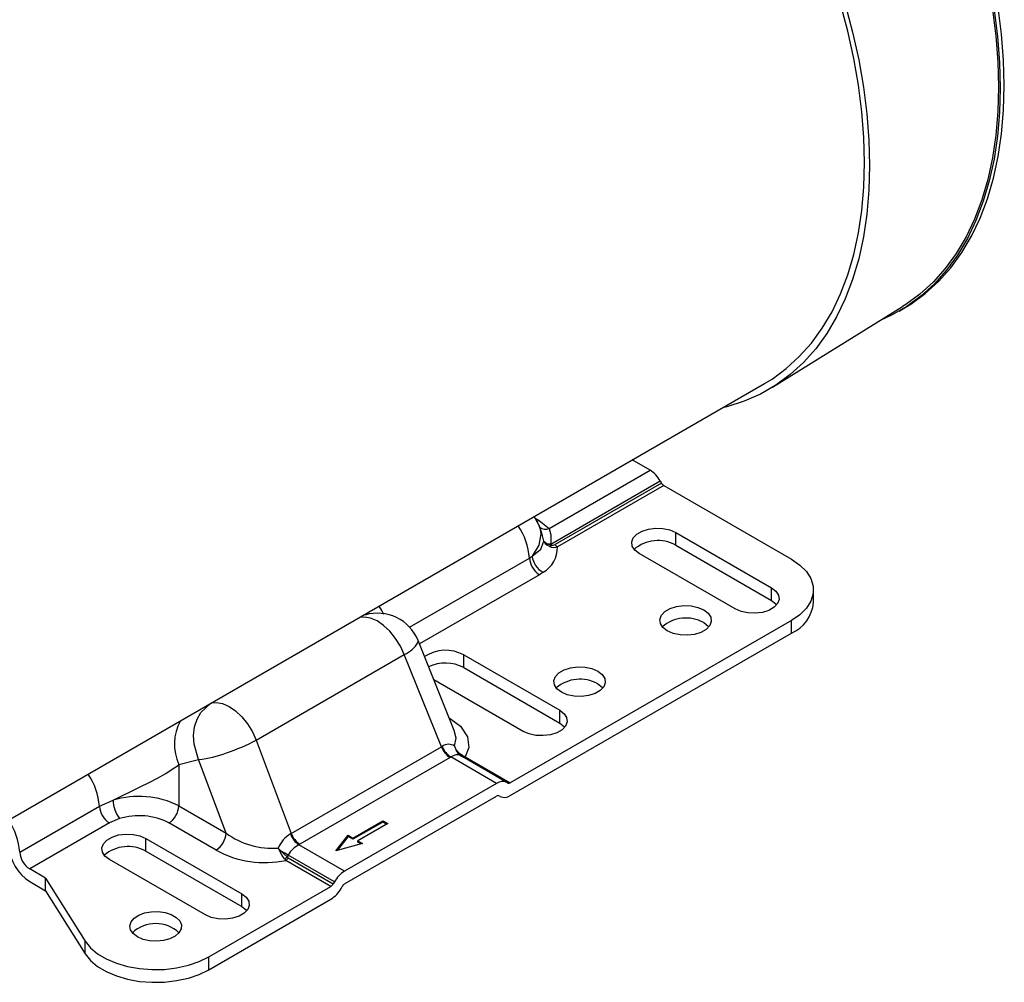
# Model space of a CAD drawing. Header units: inches. Extents: x 0 to 44, y 0 to 34.
# Tile 14 of 16: x 30.2 to 36.8, y 21 to 27.4. Entities that reach past the tile are written whole.
import ezdxf

# ---------------------------------------------------------------- set-up
doc = ezdxf.new("R2010")
doc.units = ezdxf.units.IN
doc.header["$LTSCALE"] = 4
doc.header["$MEASUREMENT"] = 0

msp = doc.modelspace()

# ---------------------------------------------------------------- linework, layer by layer
for p, q in [((35.257786, 24.950542), (36.125402, 25.488309)), ((36.103457, 25.458743), (36.131246, 25.474786)), ((29.759393, 21.831264), (35.204475, 24.974643)), ((34.440816, 24.396421), (34.321836, 24.465106)), ((33.767272, 24.007592), (34.440816, 24.396421)), ((33.778059, 23.903599), (34.508316, 24.325167)), ((34.516363, 24.31123), (33.806947, 23.901693)), ((34.508316, 24.325167), (34.516363, 24.31123)), ((34.531863, 24.294868), (33.822515, 23.885197)), ((34.531863, 24.294868), (35.384393, 23.802713)), ((33.67417, 24.076324), (33.699634, 24.061623)), ((33.682088, 24.054613), (33.699634, 24.061623)), ((33.699634, 24.061623), (33.767272, 24.007592)), ((33.714265, 23.990966), (33.700388, 24.025699)), ((33.723064, 23.958176), (33.714205, 23.990948)), ((33.732628, 23.922792), (33.723064, 23.958176)), ((34.611867, 23.980898), (35.251111, 23.611871)), ((34.611867, 23.895978), (34.611867, 23.980898)), ((33.778059, 23.903599), (33.750931, 23.906443)), ((33.750931, 23.906443), (33.751683, 23.897968)), ((33.778909, 23.897012), (33.750931, 23.906443)), ((33.751683, 23.897968), (33.780167, 23.883238)), ((33.778906, 23.89701), (33.778059, 23.903599)), ((34.611867, 23.895978), (35.251111, 23.52695)), ((32.836076, 23.349487), (33.635414, 23.810935)), ((33.635414, 23.810935), (33.654564, 23.823127)), ((35.008566, 23.471047), (34.367927, 23.84088)), ((33.701789, 23.699917), (32.901685, 23.238026)), ((33.727098, 23.716031), (33.701789, 23.699917)), ((35.251111, 23.52695), (35.251111, 23.611871)), ((35.530839, 23.513691), (35.530839, 23.598611)), ((35.384393, 23.394509), (33.507972, 22.311274)), ((35.384393, 23.309589), (35.384393, 23.394509)), ((32.893216, 23.249018), (32.892107, 23.259652)), ((33.133879, 22.661068), (32.892866, 23.259942)), ((33.507679, 22.226185), (35.384393, 23.309589)), ((31.813165, 22.596769), (32.800792, 23.166914)), ((33.048466, 22.551488), (32.800792, 23.166914)), ((33.196958, 23.164894), (33.837597, 22.795061)), ((33.196958, 23.079974), (33.196958, 23.164894)), ((33.196958, 23.079974), (33.837597, 22.710141)), ((33.594352, 22.654639), (32.997893, 22.998967)), ((33.837597, 22.710141), (33.837597, 22.795061)), ((31.813165, 22.596769), (32.046303, 21.972952)), ((32.046303, 21.972952), (33.048466, 22.551488)), ((33.048466, 22.551488), (33.053194, 22.554271)), ((33.136742, 22.555805), (33.146029, 22.528721)), ((33.150094, 22.530048), (33.136742, 22.555805)), ((33.106029, 22.479881), (32.103866, 21.901344)), ((33.11227, 22.483581), (33.106029, 22.479881)), ((33.416926, 22.307707), (33.11227, 22.483581)), ((33.150093, 22.530048), (33.146029, 22.528721)), ((33.168694, 22.495946), (33.167357, 22.4983)), ((33.16805, 22.498972), (33.175012, 22.493008)), ((33.175012, 22.493008), (33.168352, 22.495372)), ((33.182225, 22.488843), (33.171601, 22.497507)), ((33.484426, 22.314387), (33.175012, 22.493008)), ((33.175012, 22.493008), (33.182225, 22.488843)), ((33.207412, 22.484784), (33.19224, 22.49202)), ((33.207412, 22.484781), (33.507972, 22.311274)), ((31.296572, 22.432979), (31.296568, 22.157255)), ((31.296572, 22.432979), (31.427909, 22.465765)), ((31.611054, 21.975707), (31.427909, 22.465765)), ((33.416926, 22.307707), (32.402113, 21.721868)), ((33.492472, 22.30974), (33.484426, 22.314387)), ((32.402113, 21.636947), (33.416926, 22.222786)), ((33.440679, 22.219554), (33.43228, 22.224403)), ((33.440679, 22.219554), (33.432426, 22.22432)), ((30.23472, 21.847756), (30.766062, 22.154493)), ((30.766064, 22.154492), (30.857024, 22.195464)), ((31.296568, 22.157255), (31.611054, 21.975707)), ((30.832431, 22.043471), (30.301095, 21.736738)), ((30.900746, 22.072363), (30.832431, 22.043471)), ((31.5446, 21.861923), (31.23011, 22.043474)), ((32.4582, 21.94257), (32.65802, 22.057923)), ((32.65802, 22.049758), (32.4582, 21.934404)), ((32.68981, 22.039572), (32.48999, 21.924218)), ((32.65802, 22.057923), (32.68981, 22.039572)), ((32.65802, 22.049758), (32.65802, 22.057923)), ((32.682738, 22.035489), (32.65802, 22.049758)), ((32.041461, 21.97021), (32.046303, 21.972952)), ((32.343612, 21.858068), (32.42641, 21.960921)), ((32.42641, 21.952756), (32.351996, 21.860317)), ((32.42641, 21.960921), (32.4582, 21.94257)), ((32.42641, 21.952756), (32.42641, 21.960921)), ((32.4582, 21.934404), (32.42641, 21.952756)), ((31.075638, 21.940282), (31.716276, 21.570449)), ((31.075638, 21.855362), (31.075638, 21.940282)), ((32.103866, 21.901344), (32.097457, 21.897742)), ((32.402113, 21.721868), (32.097457, 21.897742)), ((32.521779, 21.905866), (32.343612, 21.858068)), ((32.4582, 21.934404), (32.4582, 21.94257)), ((32.48999, 21.924218), (32.521779, 21.905866)), ((32.48999, 21.916052), (32.48999, 21.924218)), ((32.512122, 21.903275), (32.48999, 21.916052)), ((31.075638, 21.855362), (31.716276, 21.485529)), ((31.959423, 21.876153), (31.971861, 21.849878)), ((31.979077, 21.855066), (31.959423, 21.876153)), ((31.971861, 21.849878), (31.979077, 21.855066)), ((32.025203, 21.829237), (32.017941, 21.816704)), ((32.017941, 21.816704), (32.026014, 21.810182)), ((32.334613, 21.650614), (32.025203, 21.829237)), ((31.473032, 21.430027), (30.832393, 21.79986)), ((32.000374, 21.803976), (32.010514, 21.793817)), ((32.311066, 21.620315), (32.010514, 21.79382)), ((32.026014, 21.810182), (32.326566, 21.636677)), ((30.406335, 21.675985), (30.301095, 21.736738)), ((30.301095, 21.651818), (30.406335, 21.591065)), ((30.406335, 21.675985), (30.671906, 21.254767)), ((30.406335, 21.591065), (30.406335, 21.675985)), ((31.495306, 21.149387), (32.311066, 21.620315)), ((32.334613, 21.650614), (32.326566, 21.636677)), ((32.378359, 21.606289), (32.386613, 21.620585)), ((30.406335, 21.591065), (30.671906, 21.169846)), ((31.716276, 21.485529), (31.716276, 21.570449)), ((31.495306, 21.064466), (32.311359, 21.535564)), ((30.671906, 21.169846), (30.671906, 21.254767)), ((31.495306, 21.064466), (31.495306, 21.149387))]:
    msp.add_line(p, q)
at = {"flags": 128}
for points in [[(35.871448, 26.448812), (35.866955, 26.616488), (35.853495, 26.788689), (35.831121, 26.964736), (35.79992, 27.143934), (35.760016, 27.325576), (35.711567, 27.508944)], [(35.743165, 27.50515), (35.792337, 27.319044), (35.832836, 27.134691), (35.864503, 26.952818), (35.887211, 26.774144), (35.900872, 26.599372), (35.905432, 26.429193)], [(36.726183, 27.471), (36.74867, 27.294073), (36.762197, 27.121011), (36.766712, 26.952497)], [(36.735981, 27.467502), (36.758565, 27.289804), (36.772151, 27.115988), (36.776686, 26.946739)], [(36.804475, 26.962781), (36.799941, 27.13203), (36.786354, 27.305847), (36.76377, 27.483545)], [(36.776686, 26.946739), (36.772151, 26.782726), (36.758565, 26.624596), (36.735981, 26.472973), (36.704487, 26.328456), (36.664209, 26.191614), (36.615306, 26.062989), (36.557969, 25.943086), (36.492427, 25.832381), (36.418937, 25.731309), (36.337789, 25.64027), (36.249303, 25.559622), (36.15383, 25.489684), (36.051745, 25.430733), (35.976918, 25.396276)], [(36.766712, 26.952497), (36.762197, 26.789196), (36.74867, 26.631752), (36.726183, 26.480787), (36.694827, 26.336897), (36.654724, 26.200649), (36.606032, 26.072582), (36.548945, 25.9532), (36.483687, 25.842975), (36.410516, 25.742342), (36.32972, 25.651697), (36.241618, 25.5714), (36.146559, 25.501766), (36.125402, 25.488309)], [(36.131246, 25.474786), (36.181619, 25.505727), (36.277093, 25.575664), (36.365578, 25.656312), (36.446726, 25.747351), (36.520216, 25.848423), (36.585759, 25.959129), (36.643095, 26.079031), (36.691999, 26.207657), (36.732276, 26.344498), (36.76377, 26.489016), (36.786354, 26.640639), (36.799941, 26.798768), (36.804475, 26.962781)], [(35.905432, 26.429193), (35.900872, 26.264279), (35.887211, 26.10528), (35.864503, 25.952824), (35.832836, 25.807512), (35.792337, 25.669919), (35.743165, 25.540586), (35.685513, 25.420025), (35.619611, 25.308711), (35.545716, 25.207084), (35.464123, 25.115544), (35.375151, 25.034453), (35.279153, 24.964131), (35.176507, 24.904855), (35.067618, 24.85686), (34.952917, 24.820335), (34.925256, 24.813454)], [(35.204475, 24.974643), (35.254379, 25.005296), (35.348966, 25.074584), (35.436629, 25.154482), (35.517023, 25.244676), (35.58983, 25.344809), (35.654764, 25.454485), (35.711567, 25.573273), (35.760016, 25.700704), (35.79992, 25.836274), (35.831121, 25.979448), (35.853495, 26.129662), (35.866955, 26.286323), (35.871448, 26.448812)], [(33.699316, 24.02527), (33.704463, 24.014216), (33.711559, 23.972737)], [(33.767272, 24.007592), (33.778294, 23.96523), (33.778059, 23.903599)], [(34.367927, 23.84088), (34.338546, 23.86355), (34.321442, 23.890086), (34.318007, 23.918329), (34.32852, 23.945984), (34.352125, 23.970802), (34.386905, 23.990765), (34.43003, 24.00425), (34.477994, 24.01016), (34.526898, 24.008015), (34.572766, 23.99799), (34.611867, 23.980898)], [(33.711559, 23.972737), (33.698401, 23.896757), (33.654564, 23.823127)], [(33.654564, 23.823127), (33.711228, 23.87002), (33.732628, 23.922792)], [(33.732603, 23.922787), (33.741073, 23.908404), (33.751688, 23.897971)], [(33.750928, 23.906442), (33.739788, 23.913864), (33.732603, 23.922787)], [(33.780167, 23.883238), (33.778951, 23.889499), (33.778909, 23.897012)], [(33.780164, 23.883233), (33.800141, 23.88053), (33.822515, 23.885198)], [(35.384393, 23.802713), (35.440416, 23.76417), (35.483993, 23.720597), (35.513802, 23.673317), (35.528937, 23.623768), (35.528937, 23.573454), (35.513802, 23.523904), (35.483993, 23.476625), (35.440416, 23.433052), (35.384393, 23.394509)], [(35.251111, 23.611871), (35.280717, 23.589298), (35.298084, 23.562819), (35.301799, 23.534588), (35.291562, 23.506898), (35.268203, 23.482003), (35.233622, 23.461925), (35.190632, 23.448298), (35.142727, 23.442229), (35.093802, 23.444212), (35.047836, 23.454086), (35.008566, 23.471047)], [(35.251111, 23.52695), (35.280717, 23.504378), (35.285669, 23.498798)], [(32.664386, 23.433982), (32.651604, 23.460989), (32.632653, 23.489962)], [(34.555664, 23.324298), (34.526325, 23.346923), (34.509217, 23.373402), (34.505724, 23.401592), (34.516131, 23.429208), (34.539593, 23.454013), (34.57421, 23.473997), (34.617178, 23.487542), (34.665016, 23.493549), (34.713847, 23.491533), (34.759717, 23.481657), (34.798908, 23.46472)], [(34.798908, 23.46472), (34.828247, 23.442095), (34.845355, 23.415615), (34.848848, 23.387425), (34.838441, 23.359809), (34.814979, 23.335004), (34.780362, 23.31502), (34.737394, 23.301476), (34.689556, 23.295468), (34.640725, 23.297485), (34.594855, 23.307361), (34.555664, 23.324298)], [(32.800792, 23.166914), (32.775029, 23.222613), (32.742396, 23.275094), (32.704357, 23.322001), (32.662621, 23.361229), (32.61906, 23.391017), (32.575631, 23.410027), (32.534282, 23.417407), (32.501064, 23.413997)], [(34.798908, 23.3798), (34.828247, 23.357175), (34.832767, 23.352049)], [(33.848557, 22.916094), (33.819219, 22.938718), (33.80211, 22.965198), (33.798618, 22.993388), (33.809024, 23.021004), (33.832486, 23.045809), (33.867104, 23.065793), (33.910071, 23.079338), (33.957909, 23.085345), (34.006741, 23.083329), (34.05261, 23.073453), (34.091802, 23.056516)], [(34.091802, 23.056516), (34.12114, 23.033891), (34.138249, 23.007411), (34.141741, 22.979221), (34.131335, 22.951605), (34.107872, 22.9268), (34.073255, 22.906816), (34.030287, 22.893272), (33.98245, 22.887264), (33.933618, 22.88928), (33.887748, 22.899157), (33.848557, 22.916094)], [(34.091802, 22.971596), (34.12114, 22.948971), (34.12566, 22.943845)], [(31.427909, 22.465765), (31.397518, 22.569966), (31.394611, 22.627315), (31.401519, 22.683929), (31.418118, 22.73625), (31.443109, 22.781241), (31.509243, 22.84268)], [(31.513437, 22.843852), (31.546655, 22.847262), (31.588004, 22.839882), (31.631434, 22.820872), (31.674994, 22.791084), (31.716731, 22.751856), (31.754769, 22.704949), (31.787402, 22.652468), (31.813165, 22.596769)], [(33.099762, 22.745841), (33.174901, 22.68825), (33.221998, 22.617104), (33.231511, 22.547684), (33.207412, 22.484781)], [(33.837597, 22.795061), (33.866935, 22.772436), (33.884044, 22.745956), (33.887536, 22.717767), (33.87713, 22.690151), (33.853668, 22.665346), (33.81905, 22.645362), (33.776082, 22.631817), (33.728245, 22.62581), (33.679413, 22.627826), (33.633544, 22.637702), (33.594352, 22.654639)], [(33.837597, 22.710141), (33.866935, 22.687516), (33.871455, 22.68239)], [(33.136741, 22.555804), (33.145936, 22.60823), (33.13284, 22.660677)], [(33.168352, 22.495372), (33.160438, 22.498181), (33.144765, 22.497654), (33.11227, 22.483581)], [(33.146029, 22.528721), (33.157642, 22.507889), (33.16805, 22.498972)], [(33.171601, 22.497507), (33.161463, 22.505774), (33.146029, 22.528721)], [(33.192241, 22.492021), (33.170094, 22.507157), (33.150093, 22.530048)], [(33.182225, 22.488843), (33.186507, 22.488686), (33.192241, 22.492021)], [(30.857023, 22.195464), (30.915631, 22.224651), (30.976751, 22.254086), (31.038046, 22.283509), (31.098709, 22.313432), (31.154687, 22.342687), (31.208342, 22.373206), (31.259096, 22.405647), (31.28043, 22.420758), (31.289544, 22.427564), (31.293495, 22.430589), (31.295221, 22.431926), (31.295978, 22.432515), (31.296572, 22.432979)], [(30.832393, 21.79986), (30.803055, 21.822484), (30.785946, 21.848964), (30.782454, 21.877154), (30.79286, 21.90477), (30.816322, 21.929575), (30.85094, 21.949559), (30.893907, 21.963104), (30.941745, 21.969111), (30.990577, 21.967095), (31.036446, 21.957219), (31.075638, 21.940282)], [(32.000374, 21.803972), (31.985911, 21.825234), (31.971862, 21.849878)], [(32.025203, 21.829237), (32.003261, 21.841485), (31.979077, 21.855066)], [(32.017941, 21.816704), (31.996816, 21.837131), (31.979077, 21.855064)], [(32.017941, 21.816704), (32.009648, 21.809299), (32.000374, 21.803976)], [(31.716276, 21.570449), (31.745615, 21.547824), (31.762723, 21.521344), (31.766216, 21.493154), (31.755809, 21.465538), (31.732347, 21.440734), (31.69773, 21.420749), (31.654762, 21.407205), (31.606924, 21.401197), (31.558093, 21.403214), (31.512223, 21.41309), (31.473032, 21.430027)], [(31.716276, 21.485529), (31.745615, 21.462904), (31.750135, 21.457778)], [(31.02013, 21.283277), (30.991827, 21.304824), (30.974643, 21.329979), (30.969852, 21.356879), (30.977811, 21.383526), (30.997929, 21.407946), (31.028713, 21.428327), (31.067881, 21.443158), (31.112528, 21.451338), (31.159342, 21.452261), (31.204851, 21.445859), (31.245681, 21.432606), (31.278803, 21.413485), (31.30176, 21.389915), (31.31285, 21.363643), (31.311251, 21.336618), (31.297081, 21.310844), (31.271391, 21.288232), (31.236086, 21.270461), (31.193785, 21.258847), (31.147624, 21.254253), (31.101029, 21.257018), (31.057453, 21.266938), (31.02013, 21.283277)], [(30.671906, 21.254767), (30.706933, 21.210988), (30.754096, 21.171187), (30.812079, 21.136475), (30.879264, 21.107819), (30.953775, 21.08602), (31.033532, 21.071687), (31.11631, 21.065219), (31.199799, 21.066796), (31.281667, 21.076376), (31.35963, 21.09369), (31.431511, 21.118256), (31.495306, 21.149387)], [(30.671906, 21.169846), (30.706933, 21.126068), (30.754096, 21.086267), (30.812079, 21.051554), (30.879264, 21.022899), (30.953775, 21.0011), (31.033532, 20.986766), (31.11631, 20.980298), (31.199799, 20.981876), (31.281667, 20.991456), (31.35963, 21.00877), (31.431511, 21.033335), (31.495306, 21.064466)]]:
    msp.add_lwpolyline(points, dxfattribs=at)
for centre, radius, start, end in [((34.337743, 24.231178), 0.194754, 28.8556089, 58.0453281), ((34.555532, 24.332813), 0.044721, 208.8555385, 238.0453219), ((33.429227, 23.917367), 0.292, 21.7499052, 35.5198654), ((33.193675, 23.777205), 0.443025, 4.3664203, 34.1033622), ((33.743706, 24.069291), 0.066051, 233.142358, 290.9031311), ((34.492397, 23.684934), 0.242513, 60.4863714, 130.7581313), ((33.635867, 23.878982), 0.186751, 299.2432341, 1.907156), ((33.787517, 23.931745), 0.035786, 256.0767928, 302.8842977), ((33.846073, 23.923026), 0.044564, 208.6012673, 238.0869018), ((33.78047, 23.82231), 0.145501, 184.4840229, 237.2648634), ((33.788676, 23.835848), 0.134714, 185.4183738, 242.7999213), ((35.286951, 23.534094), 0.24474, 293.4621251, 355.217734), ((32.621979, 23.150926), 0.292, 21.9052944, 106.5420331), ((34.680148, 23.168302), 0.24256, 60.6848823, 130.7529559), ((32.713402, 23.358361), 0.210449, 294.5352647, 328.6965008), ((33.07641, 22.942941), 0.252577, 61.4924906, 123.7848906), ((33.074988, 22.848278), 0.261839, 62.2367421, 115.2634629), ((33.973041, 22.760098), 0.24256, 60.6848823, 130.7529559), ((31.588519, 22.568761), 0.321979, 151.0695096, 204.9427195), ((31.213996, 23.710634), 1.264791, 288.4798765, 298.2766639), ((33.183837, 22.601368), 0.144268, 200.2271138, 237.3620293), ((33.185744, 22.60503), 0.141941, 200.9533945, 238.8259345), ((33.096048, 22.496163), 0.072201, 55.6940833, 126.4088909), ((31.313706, 23.345816), 0.88743, 277.3938406, 289.8402545), ((33.198334, 22.497453), 0.015588, 245.6789158, 305.6162283), ((30.34857, 22.126919), 0.418401, 3.7786221, 35.2787431), ((33.456469, 22.25251), 0.067899, 65.6860478, 125.6181727), ((33.498892, 22.323949), 0.015592, 245.6860478, 305.6181727), ((31.02918, 21.628607), 0.592423, 63.1698735, 106.8937504), ((33.426006, 22.210112), 0.015592, 65.6860475, 125.6181714), ((33.468429, 22.280973), 0.067396, 245.6860478, 305.6181727), ((30.911118, 22.165859), 0.145501, 184.4802979, 237.2617379), ((31.064683, 22.199905), 0.207707, 181.2251112, 217.8825627), ((31.15197, 22.165414), 0.144829, 302.6522619, 356.7703464), ((31.029781, 21.651509), 0.440191, 62.9289398, 107.0457447), ((29.792981, 21.814026), 0.443025, 4.3664185, 34.1033624), ((31.466455, 21.983859), 0.144829, 302.6546553, 356.7729083), ((31.921484, 22.402695), 0.527908, 233.9820138, 274.1211894), ((32.144041, 21.797932), 0.200506, 120.7710812, 157.0381036), ((32.179701, 22.019175), 0.146659, 199.5037353, 235.8899915), ((32.181674, 22.022832), 0.144268, 200.2271138, 237.3620293), ((30.466827, 21.909624), 0.306481, 184.4840276, 237.2648631), ((30.956877, 21.643864), 0.24256, 60.6848823, 130.7529559), ((32.181191, 21.737069), 0.181183, 117.5262015, 149.4224136), ((30.379776, 21.859131), 0.145501, 184.4840276, 237.2648631), ((31.869977, 22.46014), 0.68098, 241.4578014, 281.909997), ((31.986846, 21.831764), 0.044721, 301.9541174, 331.1444101), ((32.505186, 21.556625), 0.194754, 121.9546716, 151.1443911), ((32.287397, 21.65826), 0.044721, 301.9546697, 331.14437), ((32.425781, 21.599003), 0.044721, 121.9546631, 151.1442947), ((32.209049, 21.699582), 0.193312, 301.9546716, 331.1443911), ((31.141752, 21.141824), 0.229792, 47.4203466, 132.5796534)]:
    msp.add_arc(centre, radius, start, end)

doc.saveas('drawing.dxf')
